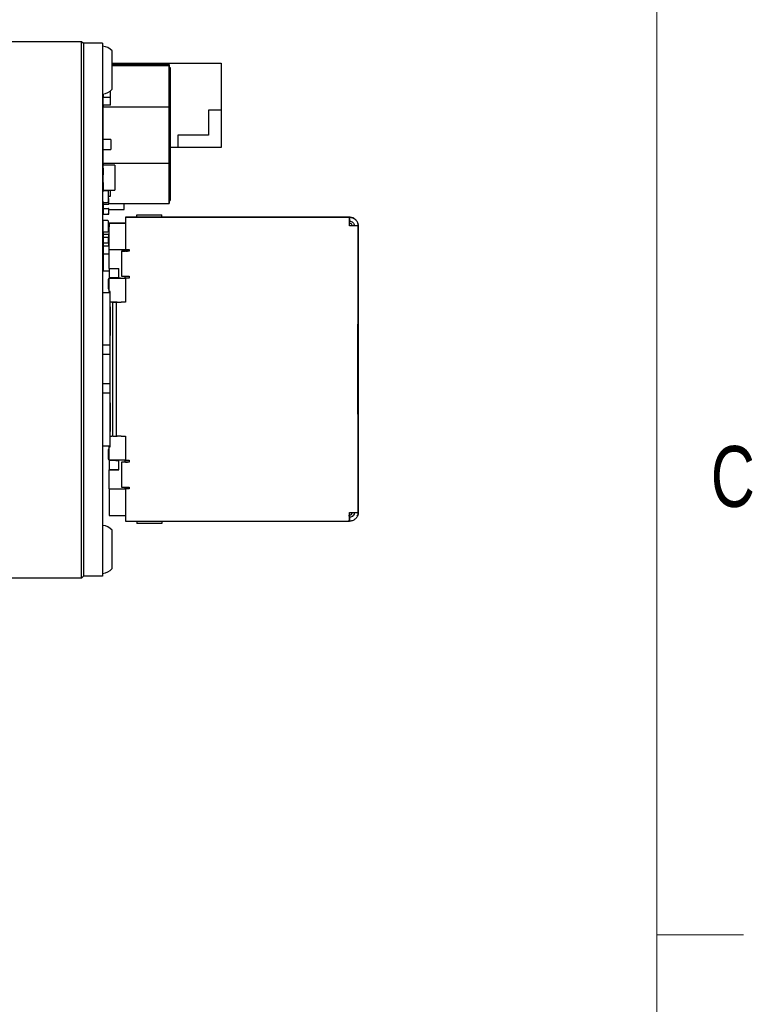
# Model space of a CAD drawing. Header units: millimetres. Extents: x 5 to 274, y 4 to 211.
# Tile 6 of 10: x 236 to 274, y 55 to 107. Entities that reach past the tile are written whole.
import ezdxf

# ---------------------------------------------------------------- set-up
doc = ezdxf.new("R2010")
doc.units = ezdxf.units.MM
doc.layers.add('FORMAT', color=7, linetype='Continuous')
doc.styles.add('SLDTEXTSTYLE0', font='TXT', dxfattribs={"width": 0.75})

msp = doc.modelspace()

# ---------------------------------------------------------------- linework, layer by layer
at = {"color": 7, "linetype": 'Continuous', "lineweight": 25}
for p, q in [((235.175, 105.687), (239.175, 105.687)), ((239.175, 104.687), (239.175, 105.687)), ((239.175, 105.687), (239.275, 105.587)), ((239.275, 105.587), (239.275, 104.687)), ((240.275, 105.587), (239.275, 105.587)), ((240.275, 105.587), (240.275, 104.687)), ((240.775, 103.187), (240.775, 105.187)), ((239.175, 78.687), (239.175, 104.687)), ((239.275, 104.687), (239.275, 78.687)), ((240.275, 104.687), (240.275, 78.687)), ((240.775, 104.547), (242.355, 104.547)), ((242.355, 104.537), (240.775, 104.537)), ((240.775, 104.483), (243.755, 104.483)), ((240.775, 104.431), (243.755, 104.431)), ((242.355, 104.483), (242.355, 104.547)), ((242.355, 104.547), (246.455, 104.547)), ((243.755, 102.378), (243.755, 104.483)), ((243.755, 104.483), (243.755, 104.431)), ((243.755, 104.431), (243.755, 102.251)), ((243.755, 104.282), (243.755, 104.331)), ((243.755, 104.331), (243.805, 104.331)), ((243.755, 102.17), (243.755, 104.282)), ((243.805, 104.282), (243.755, 104.282)), ((243.805, 104.331), (243.805, 104.282)), ((243.805, 102.337), (243.805, 104.331)), ((243.805, 104.282), (243.805, 102.17)), ((246.455, 104.547), (246.455, 102.097)), ((240.305, 102.94), (240.305, 102.752)), ((240.305, 102.361), (240.305, 102.752)), ((240.685, 102.752), (240.305, 102.752)), ((240.685, 102.361), (240.685, 103.101)), ((243.805, 101.6), (243.805, 103.104)), ((243.805, 103.005), (243.805, 102.385)), ((243.805, 102.373), (243.805, 102.838)), ((243.805, 102.828), (243.805, 101.821)), ((240.685, 102.361), (240.305, 102.361)), ((240.305, 102.361), (240.305, 102.251)), ((243.755, 102.251), (240.305, 102.251)), ((240.305, 100.568), (240.305, 102.251)), ((243.755, 99.467), (243.755, 102.378)), ((243.755, 102.251), (243.755, 99.34)), ((243.805, 102.385), (243.805, 102.373)), ((243.805, 99.548), (243.805, 102.337)), ((243.805, 102.335), (243.805, 102.027)), ((243.805, 101.396), (243.805, 102.335)), ((243.755, 99.382), (243.755, 102.17)), ((243.755, 102.17), (243.805, 102.17)), ((243.805, 102.17), (243.805, 99.382)), ((243.805, 102.027), (243.805, 101.183)), ((243.805, 101.821), (243.805, 101.243)), ((246.455, 102.097), (245.805, 102.097)), ((245.805, 102.097), (245.805, 100.797)), ((246.455, 102.097), (246.455, 100.147)), ((243.805, 101.083), (243.805, 101.47)), ((243.805, 100.895), (243.805, 100.267)), ((243.805, 100.291), (243.805, 100.818)), ((245.805, 100.797), (244.205, 100.797)), ((244.205, 100.797), (244.205, 100.147)), ((240.705, 100.568), (240.305, 100.568)), ((240.305, 100.044), (240.305, 100.568)), ((240.705, 100.568), (240.705, 100.044)), ((243.805, 100.267), (243.805, 100.047)), ((243.805, 100.234), (243.805, 99.606)), ((240.305, 99.34), (240.305, 100.044)), ((240.305, 100.044), (240.705, 100.044)), ((243.805, 99.629), (243.805, 100.156)), ((244.205, 100.147), (243.805, 100.147)), ((243.805, 99.467), (243.805, 100.123)), ((243.805, 100.106), (243.805, 99.547)), ((246.455, 100.147), (244.205, 100.147)), ((240.305, 99.34), (240.305, 99.227)), ((240.305, 99.34), (243.755, 99.34)), ((240.305, 97.927), (240.305, 99.227)), ((240.905, 99.227), (240.305, 99.227)), ((240.905, 99.227), (240.905, 97.927)), ((243.755, 97.287), (243.755, 99.467)), ((243.755, 97.387), (243.755, 99.382)), ((243.755, 99.382), (243.805, 99.382)), ((243.755, 99.34), (243.755, 97.236)), ((243.805, 99.606), (243.805, 99.385)), ((243.805, 99.572), (243.805, 98.944)), ((243.805, 97.436), (243.805, 99.548)), ((243.805, 99.547), (243.805, 99.459)), ((243.805, 98.968), (243.805, 99.495)), ((243.805, 98.805), (243.805, 99.461)), ((243.805, 99.444), (243.805, 98.885)), ((243.805, 99.382), (243.805, 97.387)), ((240.295, 99.067), (240.295, 98.877)), ((240.295, 98.877), (240.295, 98.782)), ((240.295, 98.877), (240.305, 98.877)), ((240.295, 98.782), (240.295, 98.734)), ((240.295, 98.782), (240.305, 98.782)), ((240.295, 98.734), (240.305, 98.734)), ((243.805, 98.944), (243.805, 98.723)), ((243.805, 98.885), (243.805, 98.798)), ((243.805, 98.144), (243.805, 98.8)), ((243.805, 98.782), (243.805, 98.223)), ((240.295, 98.317), (240.295, 98.277)), ((240.305, 98.317), (240.295, 98.317)), ((240.295, 98.277), (240.295, 98.087)), ((240.305, 98.277), (240.295, 98.277)), ((243.805, 98.223), (243.805, 98.136)), ((240.285, 97.337), (240.285, 97.837)), ((240.295, 98.087), (240.295, 97.867)), ((240.305, 97.927), (240.905, 97.927)), ((240.305, 97.927), (240.305, 97.877)), ((240.535, 97.887), (240.335, 97.887)), ((240.585, 97.337), (240.585, 97.837)), ((240.585, 97.61), (240.685, 97.61)), ((240.685, 97.61), (240.685, 97.927)), ((240.295, 97.307), (240.295, 97.197)), ((240.305, 97.197), (240.295, 97.197)), ((240.305, 97.197), (240.305, 97.187)), ((240.305, 97.187), (240.305, 96.967)), ((240.305, 97.187), (240.585, 97.187)), ((240.335, 97.287), (240.535, 97.287)), ((240.585, 97.477), (240.595, 97.477)), ((240.585, 97.197), (240.595, 97.197)), ((240.585, 97.187), (240.585, 97.197)), ((240.595, 97.197), (240.595, 97.477)), ((240.595, 97.236), (243.755, 97.236)), ((241.405, 96.915), (241.405, 97.236)), ((243.755, 97.387), (243.805, 97.387)), ((243.755, 97.236), (243.755, 97.287)), ((243.805, 97.387), (243.805, 97.436)), ((240.285, 96.717), (240.285, 96.917)), ((240.295, 96.957), (240.295, 96.677)), ((240.305, 96.957), (240.295, 96.957)), ((240.305, 96.677), (240.295, 96.677)), ((240.305, 96.967), (240.585, 96.967)), ((240.305, 96.957), (240.305, 96.967)), ((240.305, 96.677), (240.305, 96.667)), ((240.305, 96.667), (240.585, 96.667)), ((240.335, 96.667), (240.331, 96.667)), ((240.335, 96.667), (240.535, 96.667)), ((240.539, 96.667), (240.535, 96.667)), ((240.585, 96.957), (240.585, 96.967)), ((240.585, 96.957), (240.595, 96.957)), ((240.585, 96.677), (240.595, 96.677)), ((240.585, 96.667), (240.585, 96.677)), ((240.595, 96.677), (240.595, 96.957)), ((240.595, 96.915), (241.405, 96.915)), ((242.064, 96.512), (242.064, 96.641)), ((242.064, 96.641), (243.364, 96.641)), ((243.364, 96.512), (243.364, 96.641)), ((240.285, 96.297), (240.285, 95.797)), ((240.535, 96.347), (240.335, 96.347)), ((240.585, 95.797), (240.585, 96.297)), ((240.585, 96.193), (240.614, 96.193)), ((240.614, 96.212), (240.614, 96.012)), ((241.464, 96.212), (240.614, 96.212)), ((240.614, 96.212), (241.159, 96.212)), ((240.614, 96.212), (241.464, 96.212)), ((241.114, 96.212), (240.614, 96.212)), ((241.114, 96.212), (241.464, 96.212)), ((241.159, 96.212), (241.468, 96.212)), ((241.469, 96.212), (241.159, 96.212)), ((253.164, 96.512), (241.464, 96.512)), ((241.464, 96.512), (241.464, 96.062)), ((241.464, 96.512), (243.708, 96.512)), ((241.464, 96.062), (241.464, 94.837)), ((243.573, 96.512), (243.708, 96.512)), ((243.708, 96.512), (246.52, 96.512)), ((243.708, 96.512), (245.764, 96.512)), ((246.192, 96.512), (246.52, 96.512)), ((246.52, 96.512), (251.664, 96.512)), ((251.664, 96.512), (251.364, 96.512)), ((251.364, 96.512), (253.164, 96.512)), ((253.164, 96.512), (251.664, 96.512)), ((253.164, 96.062), (253.164, 96.512)), ((253.164, 96.512), (253.164, 96.312)), ((253.164, 96.062), (253.164, 96.312)), ((253.614, 96.062), (253.164, 96.062)), ((253.414, 96.062), (253.164, 96.062)), ((253.614, 96.062), (253.414, 96.062)), ((253.614, 90.937), (253.614, 96.062)), ((253.614, 96.062), (253.614, 93.562)), ((240.295, 95.608), (240.295, 95.468)), ((240.305, 95.757), (240.305, 95.618)), ((240.585, 95.618), (240.305, 95.618)), ((240.305, 95.618), (240.305, 95.608)), ((240.335, 95.747), (240.535, 95.747)), ((240.585, 95.618), (240.585, 95.608)), ((240.595, 95.468), (240.595, 95.608)), ((240.614, 94.837), (240.614, 96.012)), ((240.295, 95.468), (240.305, 95.468)), ((240.295, 95.168), (240.295, 95.028)), ((240.305, 95.168), (240.295, 95.168)), ((240.305, 95.468), (240.585, 95.468)), ((240.305, 95.468), (240.305, 95.168)), ((240.585, 95.168), (240.305, 95.168)), ((240.305, 95.018), (240.305, 95.028)), ((240.585, 95.468), (240.595, 95.468)), ((240.585, 95.168), (240.585, 95.468)), ((240.595, 95.168), (240.585, 95.168)), ((240.585, 95.018), (240.585, 95.028)), ((240.595, 95.028), (240.595, 95.168)), ((253.614, 94.812), (253.614, 95.492)), ((253.614, 95.492), (253.614, 95.192)), ((253.614, 95.192), (253.614, 95.492)), ((253.614, 95.492), (253.614, 94.812)), ((240.305, 95.018), (240.585, 95.018)), ((240.305, 95.018), (240.305, 94.592)), ((240.305, 94.592), (240.305, 93.714)), ((240.614, 94.592), (240.305, 94.592)), ((240.614, 94.837), (241.464, 94.837)), ((240.614, 93.837), (240.614, 94.837)), ((241.564, 94.737), (241.264, 94.737)), ((241.264, 94.737), (241.429, 94.737)), ((241.264, 94.737), (241.264, 93.437)), ((241.429, 94.837), (241.429, 94.737)), ((241.464, 94.837), (241.664, 94.837)), ((241.464, 94.737), (241.564, 94.737)), ((241.664, 94.737), (241.564, 94.737)), ((241.664, 94.837), (241.664, 94.737)), ((253.614, 94.612), (253.614, 94.812)), ((253.614, 94.812), (253.614, 94.612)), ((253.614, 82.562), (253.614, 94.612)), ((253.614, 94.612), (253.614, 92.237)), ((240.305, 93.714), (240.614, 93.714)), ((240.614, 93.837), (241.114, 93.837)), ((240.614, 93.837), (240.614, 93.357)), ((241.114, 93.337), (241.114, 93.837)), ((253.614, 93.562), (253.614, 83.612)), ((240.571, 93.282), (240.571, 92.782)), ((240.614, 93.282), (240.571, 93.282)), ((240.614, 93.282), (240.582, 93.282)), ((241.114, 93.357), (240.614, 93.357)), ((240.614, 92.637), (240.614, 93.337)), ((240.614, 93.337), (241.464, 93.337)), ((241.214, 93.337), (240.614, 93.337)), ((240.966, 93.357), (240.966, 93.337)), ((241.214, 93.337), (241.464, 93.337)), ((241.264, 93.437), (241.564, 93.437)), ((241.429, 93.437), (241.429, 93.337)), ((241.429, 93.337), (241.464, 93.337)), ((241.664, 93.337), (241.464, 93.337)), ((241.464, 93.337), (241.464, 92.087)), ((241.564, 93.437), (241.664, 93.437)), ((241.664, 93.437), (241.664, 93.337)), ((240.275, 92.587), (240.674, 92.587)), ((240.571, 92.782), (240.582, 92.782)), ((240.582, 92.782), (240.614, 92.782)), ((240.674, 92.637), (240.614, 92.637)), ((240.614, 92.637), (240.614, 92.587)), ((240.674, 92.587), (240.674, 92.637)), ((240.674, 91.587), (240.674, 92.587)), ((240.674, 92.087), (240.674, 92.587)), ((240.758, 92.087), (240.674, 92.087)), ((240.841, 92.087), (240.695, 92.087)), ((240.758, 92.087), (240.801, 92.087)), ((240.801, 85.087), (240.801, 92.087)), ((240.989, 92.087), (240.801, 92.087)), ((240.841, 92.087), (241.235, 92.087)), ((240.946, 92.087), (240.874, 92.087)), ((241.038, 92.087), (240.892, 92.087)), ((240.946, 92.087), (240.989, 92.087)), ((240.989, 92.087), (240.989, 85.087)), ((241.038, 92.087), (241.235, 92.087)), ((241.464, 92.087), (241.235, 92.087)), ((253.614, 92.237), (253.614, 92.037)), ((253.614, 92.037), (253.614, 91.837)), ((240.674, 91.831), (240.674, 91.087)), ((240.674, 89.837), (240.674, 91.587)), ((253.614, 91.837), (253.614, 91.137)), ((240.674, 91.087), (240.674, 90.343)), ((253.589, 90.937), (253.614, 90.937)), ((253.589, 86.237), (253.589, 90.937)), ((253.614, 91.137), (253.614, 90.937)), ((240.674, 89.837), (240.275, 89.837)), ((240.674, 89.358), (240.674, 89.837)), ((240.674, 89.358), (240.275, 89.358)), ((240.674, 87.816), (240.674, 89.358)), ((240.674, 87.816), (240.275, 87.816)), ((240.674, 87.337), (240.275, 87.337)), ((240.674, 87.337), (240.674, 87.816)), ((240.674, 85.587), (240.674, 87.337)), ((240.674, 86.831), (240.674, 86.087)), ((240.674, 86.087), (240.674, 85.343)), ((253.614, 86.237), (253.589, 86.237)), ((253.589, 86.237), (253.614, 86.237)), ((253.614, 81.112), (253.614, 86.237)), ((253.614, 86.237), (253.614, 86.037)), ((253.614, 86.037), (253.614, 85.337)), ((240.674, 84.587), (240.674, 85.587)), ((253.614, 85.337), (253.614, 85.137)), ((240.674, 84.587), (240.674, 85.087)), ((240.801, 85.087), (240.758, 85.087)), ((240.801, 85.087), (240.989, 85.087)), ((240.989, 85.087), (241.038, 85.087)), ((241.235, 85.087), (241.038, 85.087)), ((241.235, 85.087), (241.464, 85.087)), ((241.464, 85.087), (241.464, 83.837)), ((253.614, 85.137), (253.614, 84.937)), ((253.614, 84.937), (253.614, 82.562)), ((240.275, 84.587), (240.674, 84.587)), ((240.571, 84.392), (240.571, 83.892)), ((240.614, 84.392), (240.571, 84.392)), ((240.614, 84.392), (240.582, 84.392)), ((240.614, 84.587), (240.614, 84.537)), ((240.614, 84.537), (240.674, 84.537)), ((240.614, 83.837), (240.614, 84.537)), ((240.674, 84.537), (240.674, 84.587)), ((240.571, 83.892), (240.582, 83.892)), ((240.582, 83.892), (240.614, 83.892)), ((241.464, 83.837), (240.614, 83.837)), ((240.614, 83.817), (240.614, 83.337)), ((241.114, 83.817), (240.614, 83.817)), ((240.966, 83.817), (240.614, 83.817)), ((240.966, 83.837), (240.966, 83.817)), ((240.966, 83.817), (241.114, 83.817)), ((241.114, 83.337), (241.114, 83.837)), ((241.564, 83.737), (241.264, 83.737)), ((241.429, 83.737), (241.264, 83.737)), ((241.264, 83.737), (241.264, 82.437)), ((241.429, 83.837), (241.429, 83.737)), ((241.464, 83.837), (241.664, 83.837)), ((241.464, 83.737), (241.564, 83.737)), ((241.664, 83.737), (241.564, 83.737)), ((241.664, 83.837), (241.664, 83.737)), ((241.114, 83.337), (240.614, 83.337)), ((240.614, 82.337), (240.614, 83.337)), ((240.614, 83.337), (241.114, 83.337)), ((253.614, 83.612), (253.614, 81.112)), ((240.614, 82.337), (240.614, 81.162)), ((240.614, 82.337), (241.464, 82.337)), ((240.614, 82.337), (241.214, 82.337)), ((241.214, 82.337), (241.464, 82.337)), ((241.264, 82.437), (241.564, 82.437)), ((241.429, 82.437), (241.429, 82.337)), ((241.429, 82.337), (241.464, 82.337)), ((241.664, 82.337), (241.464, 82.337)), ((241.464, 82.337), (241.464, 81.112)), ((241.564, 82.437), (241.664, 82.437)), ((241.664, 82.437), (241.664, 82.337)), ((253.614, 82.562), (253.614, 82.362)), ((253.614, 82.362), (253.614, 82.562)), ((253.614, 82.362), (253.614, 81.682)), ((253.614, 81.682), (253.614, 82.362)), ((253.614, 81.682), (253.614, 81.982)), ((253.614, 81.982), (253.614, 81.682)), ((240.614, 81.162), (240.614, 80.962)), ((240.614, 80.962), (241.464, 80.962)), ((240.614, 80.962), (241.159, 80.962)), ((241.159, 80.962), (241.468, 80.962)), ((241.464, 81.112), (241.464, 80.662)), ((241.464, 80.662), (253.044, 80.662)), ((242.064, 80.662), (242.064, 80.533)), ((243.364, 80.662), (243.364, 80.533)), ((243.573, 80.662), (245.764, 80.662)), ((251.314, 80.662), (251.664, 80.662)), ((251.664, 80.662), (253.164, 80.662)), ((253.044, 80.662), (253.164, 80.694)), ((253.164, 81.112), (253.614, 81.112)), ((253.164, 80.694), (253.164, 81.112)), ((253.164, 80.88), (253.164, 81.112)), ((253.164, 80.88), (253.164, 80.694)), ((253.164, 80.662), (253.164, 80.694)), ((240.775, 78.187), (240.775, 80.187)), ((243.364, 80.533), (242.064, 80.533)), ((239.175, 77.687), (239.175, 78.687)), ((239.275, 78.687), (239.275, 77.787)), ((240.275, 78.687), (240.275, 77.787)), ((239.175, 77.687), (234.375, 77.687)), ((239.275, 77.787), (239.175, 77.687)), ((240.275, 77.787), (239.275, 77.787))]:
    msp.add_line(p, q, dxfattribs=at)
at = {"color": 7, "linetype": 'Continuous', "lineweight": 25, "flags": 128}
for points in [[(240.285, 97.337), (240.286, 97.327), (240.287, 97.325)], [(240.674, 85.087), (240.679, 85.087), (240.69, 85.087), (240.707, 85.087), (240.73, 85.087), (240.758, 85.087)]]:
    msp.add_lwpolyline(points, dxfattribs=at)
at = {"color": 7, "linetype": 'Continuous', "lineweight": 25}
for centre, radius, start, end in [((240.214, 104.689), 0.75, 41.555, 85.3152), ((240.214, 103.684), 0.75, 274.685, 318.4449), ((240.305, 99.067), 0.01, 90, 180.0107), ((240.305, 98.317), 0.01, 90, 180.0107), ((240.335, 97.837), 0.05, 89.9914, 180.0086), ((240.305, 98.087), 0.01, 179.9893, 270), ((240.535, 97.837), 0.05, 359.9914, 90.0086), ((240.535, 97.837), 0.05, 14.0336, 90.0069), ((240.335, 97.337), 0.05, 179.9914, 270.0086), ((240.305, 97.197), 0.01, 179.9946, 270), ((240.535, 97.337), 0.05, 269.9914, 0.0086), ((240.585, 97.477), 0.01, 359.9946, 90), ((240.585, 97.197), 0.01, 270, 0.0054), ((240.335, 96.917), 0.05, 143.1431, 179.9902), ((240.335, 96.717), 0.05, 180.0114, 216.8542), ((240.305, 96.957), 0.01, 90, 180.0107), ((240.305, 96.677), 0.01, 179.992, 270), ((240.585, 96.957), 0.01, 359.9893, 90), ((240.585, 96.677), 0.01, 270, 0.008), ((240.335, 96.297), 0.05, 89.9905, 180.0084), ((240.535, 96.297), 0.05, 359.9916, 90.0095), ((253.114, 96.012), 0.2, 14.4727, 75.5263), ((240.335, 95.797), 0.05, 179.9916, 270.0095), ((240.305, 95.608), 0.01, 90, 180.008), ((240.535, 95.797), 0.05, 269.9905, 0.0084), ((240.585, 95.608), 0.01, 359.992, 90), ((240.305, 95.028), 0.01, 179.992, 270), ((240.585, 95.028), 0.01, 270, 0.008), ((253.114, 81.162), 0.2, 269.9989, 333.4352), ((240.214, 79.689), 0.75, 41.5551, 85.315), ((240.214, 78.684), 0.75, 274.685, 318.4451)]:
    msp.add_arc(centre, radius, start, end, dxfattribs=at)
for points, knots in [([(243.805, 103.104), (243.805, 103.104), (243.805, 103.105), (243.805, 103.108), (243.805, 103.111), (243.805, 103.113), (243.805, 103.116), (243.805, 103.119), (243.805, 103.121), (243.805, 103.123), (243.805, 103.125), (243.805, 103.127), (243.805, 103.129), (243.805, 103.131), (243.805, 103.132), (243.805, 103.134), (243.805, 103.135), (243.805, 103.136), (243.805, 103.137), (243.805, 103.138), (243.805, 103.139), (243.805, 103.139), (243.805, 103.139), (243.805, 103.14), (243.805, 103.14), (243.805, 103.14), (243.805, 103.14), (243.805, 103.139), (243.805, 103.139), (243.805, 103.138), (243.805, 103.137), (243.805, 103.136), (243.805, 103.135), (243.805, 103.134), (243.805, 103.133), (243.805, 103.131), (243.805, 103.13), (243.805, 103.128), (243.805, 103.126), (243.805, 103.124), (243.805, 103.122), (243.805, 103.12), (243.805, 103.118), (243.805, 103.116), (243.805, 103.113), (243.805, 103.11), (243.805, 103.106), (243.805, 103.103), (243.805, 103.1), (243.805, 103.097), (243.805, 103.094), (243.805, 103.091), (243.805, 103.087), (243.805, 103.084), (243.805, 103.08), (243.805, 103.075), (243.805, 103.07), (243.805, 103.065), (243.805, 103.061), (243.805, 103.057), (243.805, 103.053), (243.805, 103.049), (243.805, 103.045), (243.805, 103.039), (243.805, 103.033), (243.805, 103.027), (243.805, 103.022), (243.805, 103.015), (243.805, 103.009), (243.805, 103.005)], [0, 0, 0, 0, 0.004718, 0.023051, 0.04053, 0.057143, 0.072897, 0.087786, 0.101814, 0.114978, 0.127276, 0.138714, 0.149299, 0.159028, 0.167904, 0.175936, 0.183124, 0.18948, 0.195003, 0.199705, 0.203585, 0.206654, 0.208923, 0.210393, 0.211073, 0.211171, 0.212047, 0.21369, 0.216085, 0.219235, 0.223126, 0.233101, 0.239168, 0.245949, 0.253426, 0.261599, 0.270453, 0.279992, 0.290195, 0.301057, 0.312577, 0.324745, 0.337549, 0.350984, 0.36504, 0.379722, 0.410898, 0.42738, 0.444457, 0.462115, 0.480345, 0.499146, 0.518507, 0.538429, 0.558896, 0.579911, 0.623548, 0.646159, 0.669286, 0.69293, 0.71708, 0.741737, 0.766888, 0.79253, 0.845276, 0.872365, 0.899922, 0.927941, 1, 1, 1, 1]), ([(243.805, 101.183), (243.805, 101.183), (243.805, 101.18), (243.805, 101.171), (243.805, 101.159), (243.805, 101.142), (243.805, 101.126), (243.805, 101.11), (243.805, 101.095), (243.805, 101.08), (243.805, 101.066), (243.805, 101.052), (243.805, 101.04), (243.805, 101.027), (243.805, 101.016), (243.805, 101.007), (243.805, 100.996), (243.805, 100.989), (243.805, 100.979), (243.805, 100.971), (243.805, 100.963), (243.805, 100.957), (243.805, 100.952), (243.805, 100.946), (243.805, 100.943), (243.805, 100.939), (243.805, 100.936), (243.805, 100.933), (243.805, 100.933), (243.805, 100.931), (243.805, 100.932), (243.805, 100.932), (243.805, 100.934), (243.805, 100.936), (243.805, 100.939), (243.805, 100.943), (243.805, 100.948), (243.805, 100.953), (243.805, 100.96), (243.805, 100.967), (243.805, 100.974), (243.805, 100.983), (243.805, 100.993), (243.805, 101.003), (243.805, 101.015), (243.805, 101.024), (243.805, 101.037), (243.805, 101.05), (243.805, 101.067), (243.805, 101.082), (243.805, 101.097), (243.805, 101.113), (243.805, 101.133), (243.805, 101.151), (243.805, 101.168), (243.805, 101.187), (243.805, 101.209), (243.805, 101.233), (243.805, 101.256), (243.805, 101.281), (243.805, 101.306), (243.805, 101.331), (243.805, 101.357), (243.805, 101.384), (243.805, 101.41), (243.805, 101.438), (243.805, 101.465), (243.805, 101.493), (243.805, 101.538), (243.805, 101.573), (243.805, 101.6)], [0, 0, 0, 0, 0.0014476, 0.0072096, 0.0297863, 0.0407843, 0.0621815, 0.0827512, 0.0927144, 0.1119822, 0.1303396, 0.1391657, 0.1560927, 0.1720242, 0.1796041, 0.1939768, 0.2007585, 0.2134934, 0.2194375, 0.2304619, 0.2403026, 0.2447698, 0.2527796, 0.2563151, 0.2624302, 0.2650027, 0.2691654, 0.2707495, 0.2729123, 0.2737226, 0.2738298, 0.27507, 0.276206, 0.2795109, 0.2816788, 0.2870422, 0.2902358, 0.2976386, 0.3063818, 0.3112486, 0.3219614, 0.3277982, 0.3404178, 0.3542676, 0.361641, 0.3772651, 0.3855025, 0.4028088, 0.4211813, 0.4405745, 0.4506389, 0.4714767, 0.4932198, 0.5158218, 0.5274288, 0.5512326, 0.5757819, 0.6010353, 0.6269492, 0.6534843, 0.680603, 0.708268, 0.7364459, 0.7651023, 0.7942068, 0.8237301, 0.8536439, 0.8839219, 0.9145407, 1, 1, 1, 1]), ([(243.805, 99.459), (243.805, 99.451), (243.805, 99.443), (243.805, 99.419), (243.805, 99.42), (243.805, 99.422), (243.805, 99.427), (243.805, 99.442), (243.805, 99.456), (243.805, 99.467)], [0, 0, 0, 0, 0.438231, 0.456081, 0.460967, 0.475072, 0.530924, 0.623628, 1, 1, 1, 1]), ([(243.805, 98.798), (243.805, 98.79), (243.805, 98.782), (243.805, 98.757), (243.805, 98.759), (243.805, 98.761), (243.805, 98.765), (243.805, 98.781), (243.805, 98.794), (243.805, 98.805)], [0, 0, 0, 0, 0.438227, 0.456087, 0.460984, 0.475088, 0.530929, 0.623632, 1, 1, 1, 1]), ([(243.805, 98.136), (243.805, 98.128), (243.805, 98.12), (243.805, 98.096), (243.805, 98.097), (243.805, 98.099), (243.805, 98.104), (243.805, 98.119), (243.805, 98.133), (243.805, 98.144)], [0, 0, 0, 0, 0.438231, 0.456081, 0.460967, 0.475072, 0.530924, 0.623628, 1, 1, 1, 1]), ([(253.614, 96.062), (253.609, 96.116), (253.598, 96.223), (253.51, 96.364), (253.384, 96.466), (253.259, 96.508), (253.185, 96.511), (253.164, 96.512)], [0, 0, 0, 0, 0.227765, 0.455582, 0.6833773, 0.9112105, 1, 1, 1, 1]), ([(253.164, 96.512), (253.218, 96.506), (253.325, 96.495), (253.466, 96.408), (253.568, 96.281), (253.61, 96.157), (253.613, 96.083), (253.614, 96.062)], [0, 0, 0, 0, 0.227768, 0.455586, 0.683379, 0.911208, 1, 1, 1, 1]), ([(253.164, 96.312), (253.194, 96.309), (253.258, 96.302), (253.341, 96.247), (253.402, 96.164), (253.41, 96.096), (253.414, 96.062)], [0, 0, 0, 0, 0.2303249, 0.4851526, 0.7400037, 1, 1, 1, 1]), ([(253.614, 81.112), (253.609, 81.058), (253.598, 80.951), (253.51, 80.81), (253.384, 80.708), (253.259, 80.666), (253.185, 80.663), (253.164, 80.662)], [0, 0, 0, 0, 0.2277644, 0.455582, 0.6833769, 0.9112104, 1, 1, 1, 1]), ([(253.414, 81.112), (253.411, 81.082), (253.404, 81.018), (253.35, 80.935), (253.266, 80.874), (253.198, 80.866), (253.164, 80.862)], [0, 0, 0, 0, 0.230329, 0.485155, 0.740006, 1, 1, 1, 1]), ([(253.385, 81.002), (253.373, 80.98), (253.345, 80.929), (253.265, 80.874), (253.198, 80.866), (253.164, 80.862)], [0, 0, 0, 0, 0.269643, 0.631175, 1, 1, 1, 1]), ([(253.565, 80.911), (253.584, 80.957), (253.611, 81.021), (253.614, 81.091), (253.614, 81.112)], [0, 0, 0, 0, 0.699642, 1, 1, 1, 1])]:
    msp.add_open_spline(points, degree=3, knots=knots, dxfattribs=at)
at = {"layer": 'FORMAT', "color": 7, "linetype": 'Continuous', "lineweight": 18}
for p, q in [((269.2, 205.7), (269.2, 10.2)), ((269.2, 59.075), (273.725, 59.075))]:
    msp.add_line(p, q, dxfattribs=at)

# ---------------------------------------------------------------- texts
at = {"layer": 'FORMAT', "insert": (273.167, 84.579), "char_height": 3.175, "attachment_point": 2, "style": 'SLDTEXTSTYLE0'}
msp.add_mtext('C', dxfattribs=at)

doc.saveas('drawing.dxf')
